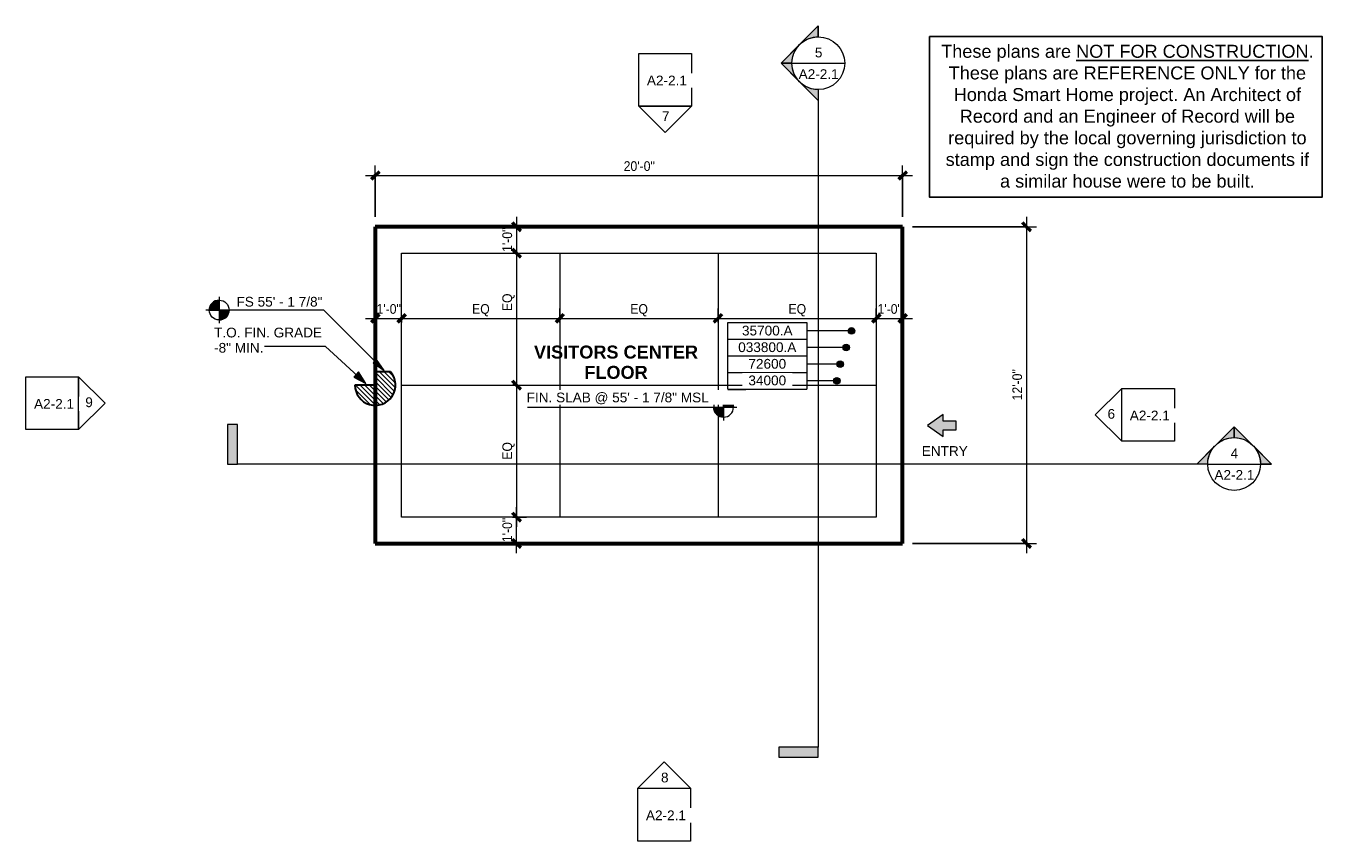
# Model space of a CAD drawing. Header units: inches. Extents: x -369 to 221, y -700 to -329.
import ezdxf

# ---------------------------------------------------------------- set-up
doc = ezdxf.new("R2010")
doc.units = ezdxf.units.IN
doc.header["$MEASUREMENT"] = 0
for name, color, linetype, lineweight in [('A-ANNO-DIMS', 1, 'Continuous', 9), ('A-ANNO-DIMS-48', 1, 'Continuous', 9), ('A-ANNO-NOTE', 2, 'Continuous', 9), ('A-ANNO-SYMB', 6, 'Continuous', 9), ('A-ANNO-TEXT', 2, 'Continuous', 9), ('A-DETL', 5, 'Continuous', 9), ('A-DETL-GENF', 3, 'Continuous', 9)]:
    doc.layers.add(name, color=color, linetype=linetype, lineweight=lineweight)
doc.styles.add('Arial', font='arial.ttf', dxfattribs={"height": 4.42589820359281})
doc.styles.add('Arial_1', font='arial.ttf', dxfattribs={"height": 5.901197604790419})
doc.styles.add('Arial_2', font='arial.ttf', dxfattribs={"width": 0.9, "height": 4.425898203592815})
doc.dimstyles.new('Linear_-_3_32__Arial_2', dxfattribs={"dimscale": 12, "dimtxt": 4.5, "dimasz": 0.3125000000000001, "dimexe": 0.375, "dimexo": 0.3750000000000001, "dimgap": 0.06250000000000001, "dimtad": 1, "dimdec": 3, "dimrnd": 0.125, "dimzin": 3, "dimdsep": 46, "dimlunit": 4, "dimtxsty": 'Arial_2', "dimblk1": 'OBLIQUE', "dimblk2": 'OBLIQUE', "dimsah": 1, "dimcen": 0.09, "dimdle": 0.375, "dimazin": 0, "dimtfac": 1, "dimtdec": 3, "dimtix": 1, "dimtmove": 0, "dimatfit": 3, "dimfxl": 1, "dimtvp": 1, "dimfrac": 2, "dimtolj": 1, "dimtzin": 0, "dimarcsym": 2})
doc.dimstyles.new('Linear_-_3_32__Arial_2_1', dxfattribs={"dimscale": 12, "dimtxt": 4.5, "dimasz": 0.3125000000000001, "dimexe": 0.375, "dimexo": 0.3750000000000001, "dimgap": 0.06250000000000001, "dimtad": 1, "dimdec": 3, "dimrnd": 0.125, "dimzin": 3, "dimdsep": 46, "dimlunit": 4, "dimtxsty": 'Arial_2', "dimblk1": 'OBLIQUE', "dimblk2": 'OBLIQUE', "dimsah": 1, "dimcen": 0.09, "dimdle": 0.375, "dimazin": 0, "dimtfac": 1, "dimtdec": 3, "dimtix": 1, "dimtmove": 2, "dimatfit": 3, "dimfxl": 1, "dimtvp": 1, "dimfrac": 2, "dimtolj": 1, "dimtzin": 0, "dimarcsym": 2})

# ---------------------------------------------------------------- blocks, each defined once
blk = doc.blocks.new('Arrow _Entry_ - Arrow _Entry_-2292075-Visitors Center Slab Paln')
at = {"layer": 'A-DETL-GENF'}
blk.add_hatch(color=256, dxfattribs=at).paths.add_polyline_path([(-5.000000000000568, -8.526512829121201e-14), (-2.000000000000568, -8.526512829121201e-14), (-2.000000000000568, -6.00000000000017), (1.999999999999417, -6.000000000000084), (1.999999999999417, -8.526512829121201e-14), (4.999999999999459, -8.526512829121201e-14), (-5.54223333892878e-13, 7.140740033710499)], flags=0)
for p, q in [((0, 7.140740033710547), (-4.99999999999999, 0)), ((4.999999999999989, 0), (1.998401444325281e-15, 7.140740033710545)), ((-4.99999999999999, 0), (-2.000000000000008, 0)), ((-2.000000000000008, 0), (-2.000000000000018, -5.999999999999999)), ((1.999999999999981, -5.999999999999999), (1.999999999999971, 0)), ((1.999999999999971, 0), (4.999999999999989, 0)), ((-2.000000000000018, -5.999999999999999), (1.999999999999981, -5.999999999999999))]:
    blk.add_line(p, q, dxfattribs=at)
blk = doc.blocks.new('1 step slab - 1 step slab-2292073-Visitors Center Slab Paln')
at = {"layer": 'A-DETL-GENF'}
h = blk.add_hatch(dxfattribs=at)
h.set_pattern_fill('FP_1', color=256, style=0, pattern_type=2)
h.set_pattern_definition([(135, (210.286, 492.668), (-1.060660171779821, -1.060660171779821), [])])
h.paths.add_polyline_path([(0.1344893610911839, -9.218563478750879), (2.20110340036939, -8.952940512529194), (4.155294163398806, -8.230038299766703), (5.897249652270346, -7.086779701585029), (7.337997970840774, -5.581557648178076), (8.403951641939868, -3.791252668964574), (9.04066615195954, -1.807306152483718), (9.21562075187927, 0.2689501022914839), (8.91987948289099, 2.331469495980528), (8.168547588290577, 4.2749070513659), (6.999999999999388, 5.999999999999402), (-2.1316282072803e-13, 5.999999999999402), (-2.1316282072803e-13, -5.968558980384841e-13), (-9.219544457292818, -6.394884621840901e-13), (-8.984096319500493, -2.070268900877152), (-8.289777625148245, -4.034797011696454), (-7.172051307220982, -5.79324434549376), (-5.688006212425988, -7.255796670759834), (-3.913441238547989, -8.347752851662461), (-1.938993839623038, -9.013340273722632)], flags=0)
at = {"layer": 'A-DETL-GENF', "lineweight": 30}
for p, q in [((0, 5.999999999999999), (0, 0)), ((6.999999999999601, 5.999999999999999), (0, 5.999999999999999)), ((0, 0), (-9.219544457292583, 0))]:
    blk.add_line(p, q, dxfattribs=at)
blk.add_arc((3.330669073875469e-16, 6.661338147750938e-16), 9.219544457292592, 180.0000000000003, 40.60129464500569, dxfattribs=at)
blk = doc.blocks.new('Section - 3_32_ x 3_8_-54337-Visitors Center Slab Paln')
at = {"layer": 'A-ANNO-SYMB'}
blk.add_hatch(color=256, dxfattribs=at).paths.add_polyline_path([(0, 0.3749999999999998), (0, 0), (-0.09374999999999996, 0), (-0.09374999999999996, 0.3749999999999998)], flags=0)
for p, q in [((0, 0.3749999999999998), (-0.09374999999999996, 0.3749999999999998)), ((-0.09374999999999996, 0.3749999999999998), (-0.09374999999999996, 0)), ((0, 0), (0, 0.3749999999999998)), ((-0.09374999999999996, 0), (0, 0))]:
    blk.add_line(p, q, dxfattribs=at)
blk = doc.blocks.new('Section - Section Head - Filled-22785-Visitors Center Slab Paln')
at = {"layer": 'A-ANNO-SYMB'}
h = blk.add_hatch(color=256, dxfattribs=at)
edge = h.paths.add_edge_path(flags=0)
edge.add_line((-0.4267766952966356, 0.1767766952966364), (-0.2499999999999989, 0.3535533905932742))
edge.add_line((-0.2499999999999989, 0.3535533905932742), (-0.2499999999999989, 0.2500000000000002))
edge.add_arc((-0.2499999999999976, -8.951173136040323e-16), 0.2500000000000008, 90.00000000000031, 135.0000000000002)
h = blk.add_hatch(color=256, dxfattribs=at)
edge = h.paths.add_edge_path(flags=0)
edge.add_arc((-0.2500000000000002, -1.040834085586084e-16), 0.2500000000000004, 45.00000000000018, 90.0000000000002)
edge.add_line((-0.2499999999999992, 0.2500000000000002), (-0.2499999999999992, 0.3535533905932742))
edge.add_line((-0.2499999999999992, 0.3535533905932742), (-0.07322330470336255, 0.1767766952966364))
h = blk.add_hatch(color=256, dxfattribs=at)
edge = h.paths.add_edge_path(flags=0)
edge.add_arc((-0.2500000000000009, 2.706168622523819e-16), 0.2503253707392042, 137.9216049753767, 180.0000000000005)
edge.add_line((-0.5003253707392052, 0), (-0.6035533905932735, 0))
edge.add_line((-0.6035533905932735, 0), (-0.4357986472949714, 0.1677547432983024))
h = blk.add_hatch(color=256, dxfattribs=at)
edge = h.paths.add_edge_path(flags=0)
edge.add_line((-0.06420135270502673, 0.1677547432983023), (0.1035533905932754, 0))
edge.add_line((0.1035533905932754, 0), (0.0003253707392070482, 0))
edge.add_arc((-0.2499999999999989, -3.747002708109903e-16), 0.2503253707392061, 9.052798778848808e-14, 42.0783950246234)
for p, q in [((-0.2499999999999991, 0.3535533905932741), (-0.6035533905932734, -1.249000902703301e-16)), ((-0.2499999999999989, 0.3535533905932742), (-0.4267766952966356, 0.1767766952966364)), ((-0.2499999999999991, 0.3535533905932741), (0.1035533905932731, -3.330669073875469e-16)), ((-0.2499999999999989, 0.2500000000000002), (-0.2499999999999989, 0.3535533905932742)), ((-0.07322330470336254, 0.1767766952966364), (-0.2499999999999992, 0.3535533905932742)), ((-0.2499999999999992, 0.3535533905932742), (-0.2499999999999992, 0.2500000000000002)), ((-0.4357986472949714, 0.1677547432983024), (-0.6035533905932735, 0)), ((0.1035533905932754, 0), (-0.06420135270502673, 0.1677547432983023)), ((-0.6035533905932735, 0), (-0.5003253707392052, 0)), ((0.0003253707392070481, 0), (0.1035533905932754, 0)), ((-0.5000000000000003, -4.351341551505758e-17), (-0.6035533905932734, -4.351341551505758e-17)), ((0, -3.705842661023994e-16), (0.1035533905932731, -3.705842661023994e-16))]:
    blk.add_line(p, q, dxfattribs=at)
for centre, radius, start, end in [((-0.2500000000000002, 4.898881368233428e-17), 0.2500000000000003, 359.9999999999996, 179.9999999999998), ((-0.2499999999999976, -8.951173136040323e-16), 0.2500000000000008, 90.00000000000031, 135.0000000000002), ((-0.2500000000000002, -1.040834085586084e-16), 0.2500000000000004, 45.00000000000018, 90.0000000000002), ((-0.2500000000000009, 2.706168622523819e-16), 0.2503253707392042, 137.9216049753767, 180.0000000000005), ((-0.2499999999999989, -3.747002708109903e-16), 0.2503253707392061, 9.052798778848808e-14, 42.0783950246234), ((-0.2500000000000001, 7.966498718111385e-16), 0.2500000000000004, 179.9999999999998, 359.9999999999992)]:
    blk.add_arc(centre, radius, start, end, dxfattribs=at)
blk = doc.blocks.new('Elevation - Detail Number-151647-Visitors Center Slab Paln')
at = {"layer": 'A-ANNO-SYMB'}
for p, q in [((-0.25, -0.2499999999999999), (-0.25, 0.2499999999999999)), ((-0.25, 0.2499999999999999), (0.2499999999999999, 0.2499999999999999)), ((0.2499999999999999, 0.2499999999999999), (0.2499999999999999, -0.2499999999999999)), ((0.2499999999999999, -0.2499999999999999), (-0.25, -0.2499999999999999))]:
    blk.add_line(p, q, dxfattribs=at)
blk = doc.blocks.new('Elevation - Detail Number-151370-Visitors Center Slab Paln')
at = {"layer": 'A-ANNO-SYMB'}
for p, q in [((-9.081742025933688e-18, 0.249999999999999), (-0.2499999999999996, -2.498001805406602e-16)), ((0.2499999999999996, -2.654126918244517e-16), (0, 0.249999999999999)), ((-0.2499999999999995, -2.498001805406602e-16), (0.2499999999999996, -2.498001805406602e-16))]:
    blk.add_line(p, q, dxfattribs=at)
blk = doc.blocks.new('Spot Elevations - Spot Elevation - Target Filled-49714-Visitors Center Slab Paln')
at = {"layer": 'A-ANNO-DIMS'}
h = blk.add_hatch(color=256, dxfattribs=at)
edge = h.paths.add_edge_path(flags=0)
edge.add_line((1.249000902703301e-16, 0), (-0.09374999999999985, 0))
edge.add_arc((5.724587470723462e-16, -3.434752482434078e-16), 0.09375000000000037, 90.00000000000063, 180.0000000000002, ccw=False)
edge.add_line((1.249000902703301e-16, 0.09375000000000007), (1.249000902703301e-16, 0))
h = blk.add_hatch(color=256, dxfattribs=at)
edge = h.paths.add_edge_path(flags=0)
edge.add_line((1.249000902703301e-16, 0), (0.09375000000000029, 0))
edge.add_arc((2.289834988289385e-16, 6.245004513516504e-17), 0.09374999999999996, 269.99999999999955, 359.99999999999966, ccw=False)
edge.add_line((1.249000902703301e-16, -0.09375), (1.249000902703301e-16, 0))
for p, q in [((-2.706168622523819e-16, 0.1243846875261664), (-2.706168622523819e-16, -0.125)), ((0.1250000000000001, 7.067913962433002e-16), (-0.1249999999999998, 7.067913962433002e-16)), ((-0.09374999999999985, 0), (1.249000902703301e-16, 0)), ((1.249000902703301e-16, 0), (1.249000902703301e-16, 0.09375000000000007)), ((1.249000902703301e-16, 0), (1.249000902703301e-16, -0.09375)), ((0.09375000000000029, 0), (1.249000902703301e-16, 0))]:
    blk.add_line(p, q, dxfattribs=at)
blk.add_circle((1.249000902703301e-16, 0), 0.09375000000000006, dxfattribs=at)
for centre, radius, start, end in [((5.724587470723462e-16, -3.434752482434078e-16), 0.09375000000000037, 90.00000000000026, 179.9999999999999), ((2.289834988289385e-16, 6.245004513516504e-17), 0.09374999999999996, 269.9999999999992, 359.9999999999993)]:
    blk.add_arc(centre, radius, start, end, dxfattribs=at)
blk = doc.blocks.new('DIMBLOCK1-Visitors Center Slab Paln')
at = {"layer": 'A-ANNO-DIMS-48', "transparency": 16777216}
for p, q in [((-210.2861363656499, -416.1679161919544), (-210.2861363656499, -392.8404246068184)), ((29.71386363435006, -416.1679161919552), (29.71386363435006, -392.8404246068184)), ((-214.7861363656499, -397.3404246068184), (34.21386363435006, -397.3404246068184)), ((-210.2861363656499, -397.3404246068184), (-210.2861363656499, -416.1679161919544)), ((29.71386363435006, -397.3404246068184), (29.71386363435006, -416.1679161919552))]:
    blk.add_line(p, q, dxfattribs=at)
at = {"layer": 'A-ANNO-DIMS-48', "lineweight": 50, "transparency": 16777216}
for p, q in [((-210.2861363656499, -397.3404246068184), (-212.1611363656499, -399.2154246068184)), ((-210.2861363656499, -397.3404246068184), (-208.4111363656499, -395.4654246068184)), ((29.71386363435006, -397.3404246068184), (27.83886363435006, -399.2154246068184)), ((29.71386363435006, -397.3404246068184), (31.58886363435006, -395.4654246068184))]:
    blk.add_line(p, q, dxfattribs=at)
at = {"layer": 'A-ANNO-DIMS-48', "color": 0, "transparency": 16777216, "insert": (-97.24382867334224, -390.8491417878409), "char_height": 4.425898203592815, "width": 16.69846153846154, "attachment_point": 1, "line_spacing_factor": 0.9385317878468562, "style": 'Arial_2'}
blk.add_mtext('20\'-0"', dxfattribs=at)
blk = doc.blocks.new('_Oblique')
at = {"color": 0, "linetype": 'ByBlock', "lineweight": -2}
blk.add_line((-0.5, -0.5), (0.5, 0.5), dxfattribs=at)
blk = doc.blocks.new('DIMBLOCK2-Visitors Center Slab Paln')
at = {"layer": 'A-ANNO-DIMS-48', "transparency": 16777216}
for p, q in [((86.1100875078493, -416.1679161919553), (86.1100875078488, -569.1679161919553)), ((34.21386363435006, -420.6679161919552), (90.61008750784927, -420.6679161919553)), ((86.11008750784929, -420.6679161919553), (34.21386363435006, -420.6679161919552)), ((34.21386363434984, -564.6679161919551), (90.61008750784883, -564.6679161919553)), ((86.11008750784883, -564.6679161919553), (34.21386363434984, -564.6679161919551))]:
    blk.add_line(p, q, dxfattribs=at)
at = {"layer": 'A-ANNO-DIMS-48', "lineweight": 50, "transparency": 16777216}
for p, q in [((86.11008750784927, -420.6679161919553), (84.23508750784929, -418.7929161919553)), ((86.11008750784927, -420.6679161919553), (87.98508750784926, -422.5429161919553)), ((86.11008750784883, -564.6679161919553), (84.23508750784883, -562.7929161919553)), ((86.11008750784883, -564.6679161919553), (87.98508750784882, -566.5429161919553))]:
    blk.add_line(p, q, dxfattribs=at)
at = {"layer": 'A-ANNO-DIMS-48', "color": 0, "transparency": 16777216, "insert": (79.61880468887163, -499.6256084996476), "char_height": 4.425898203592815, "width": 16.69846153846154, "attachment_point": 1, "rotation": 90, "line_spacing_factor": 0.9385317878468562, "style": 'Arial_2'}
blk.add_mtext('12\'-0"', dxfattribs=at)
blk = doc.blocks.new('DIMBLOCK3-Visitors Center Slab Paln')
at = {"layer": 'A-ANNO-DIMS-48', "transparency": 16777216}
for p, q in [((-198.28613636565, -464.1603192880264), (-198.28613636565, -457.8119697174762)), ((-126.2861363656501, -464.1603192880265), (-126.2861363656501, -457.8119697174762)), ((-202.78613636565, -462.3119697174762), (-126.2861363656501, -462.3119697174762)), ((-198.28613636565, -462.3119697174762), (-198.28613636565, -464.1603192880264)), ((-126.2861363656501, -462.3119697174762), (-126.2861363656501, -464.1603192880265))]:
    blk.add_line(p, q, dxfattribs=at)
at = {"layer": 'A-ANNO-DIMS-48', "lineweight": 50, "transparency": 16777216}
for p, q in [((-198.28613636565, -462.3119697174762), (-200.16113636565, -464.1869697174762)), ((-198.28613636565, -462.3119697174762), (-196.41113636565, -460.4369697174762)), ((-126.2861363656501, -462.3119697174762), (-128.1611363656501, -464.1869697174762)), ((-126.2861363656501, -462.3119697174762), (-124.4111363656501, -460.4369697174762))]:
    blk.add_line(p, q, dxfattribs=at)
at = {"layer": 'A-ANNO-DIMS-48', "color": 0, "transparency": 16777216, "insert": (-166.2322902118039, -455.8206868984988), "char_height": 4.425898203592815, "width": 9.470769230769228, "attachment_point": 1, "line_spacing_factor": 0.9385317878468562, "style": 'Arial_2'}
blk.add_mtext('EQ', dxfattribs=at)
blk = doc.blocks.new('DIMBLOCK4-Visitors Center Slab Paln')
at = {"layer": 'A-ANNO-DIMS-48', "transparency": 16777216}
for p, q in [((-126.2861363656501, -464.1603192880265), (-126.2861363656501, -457.8119697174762)), ((-54.28613636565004, -464.1603192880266), (-54.28613636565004, -457.8119697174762)), ((-126.2861363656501, -462.3119697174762), (-54.28613636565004, -462.3119697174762)), ((-126.2861363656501, -462.3119697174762), (-126.2861363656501, -464.1603192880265)), ((-54.28613636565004, -462.3119697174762), (-54.28613636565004, -464.1603192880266))]:
    blk.add_line(p, q, dxfattribs=at)
at = {"layer": 'A-ANNO-DIMS-48', "lineweight": 50, "transparency": 16777216}
for p, q in [((-126.2861363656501, -462.3119697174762), (-128.1611363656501, -464.1869697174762)), ((-126.2861363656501, -462.3119697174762), (-124.4111363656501, -460.4369697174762)), ((-54.28613636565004, -462.3119697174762), (-56.16113636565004, -464.1869697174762)), ((-54.28613636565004, -462.3119697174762), (-52.41113636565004, -460.4369697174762))]:
    blk.add_line(p, q, dxfattribs=at)
at = {"layer": 'A-ANNO-DIMS-48', "color": 0, "transparency": 16777216, "insert": (-94.23229021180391, -455.8206868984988), "char_height": 4.425898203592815, "width": 9.470769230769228, "attachment_point": 1, "line_spacing_factor": 0.9385317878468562, "style": 'Arial_2'}
blk.add_mtext('EQ', dxfattribs=at)
blk = doc.blocks.new('DIMBLOCK5-Visitors Center Slab Paln')
at = {"layer": 'A-ANNO-DIMS-48', "transparency": 16777216}
for p, q in [((-54.28613636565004, -464.1603192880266), (-54.28613636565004, -457.8119697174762)), ((17.71386363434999, -464.1603192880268), (17.71386363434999, -457.8119697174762)), ((-54.28613636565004, -462.3119697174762), (22.21386363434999, -462.3119697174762)), ((-54.28613636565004, -462.3119697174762), (-54.28613636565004, -464.1603192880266)), ((17.71386363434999, -462.3119697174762), (17.71386363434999, -464.1603192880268))]:
    blk.add_line(p, q, dxfattribs=at)
at = {"layer": 'A-ANNO-DIMS-48', "lineweight": 50, "transparency": 16777216}
for p, q in [((-54.28613636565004, -462.3119697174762), (-56.16113636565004, -464.1869697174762)), ((-54.28613636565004, -462.3119697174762), (-52.41113636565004, -460.4369697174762)), ((17.71386363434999, -462.3119697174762), (15.83886363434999, -464.1869697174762)), ((17.71386363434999, -462.3119697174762), (19.58886363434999, -460.4369697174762))]:
    blk.add_line(p, q, dxfattribs=at)
at = {"layer": 'A-ANNO-DIMS-48', "color": 0, "transparency": 16777216, "insert": (-22.23229021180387, -455.8206868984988), "char_height": 4.425898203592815, "width": 9.470769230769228, "attachment_point": 1, "line_spacing_factor": 0.9385317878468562, "style": 'Arial_2'}
blk.add_mtext('EQ', dxfattribs=at)
blk = doc.blocks.new('DIMBLOCK6-Visitors Center Slab Paln')
at = {"layer": 'A-ANNO-DIMS-48', "transparency": 16777216}
for p, q in [((17.71386363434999, -464.1603192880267), (17.71386363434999, -457.8119697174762)), ((29.71386363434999, -464.1603192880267), (29.71386363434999, -457.8119697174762)), ((13.21386363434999, -462.3119697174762), (34.21386363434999, -462.3119697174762)), ((17.71386363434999, -462.3119697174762), (17.71386363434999, -464.1603192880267)), ((29.71386363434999, -462.3119697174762), (29.71386363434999, -464.1603192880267))]:
    blk.add_line(p, q, dxfattribs=at)
at = {"layer": 'A-ANNO-DIMS-48', "lineweight": 50, "transparency": 16777216}
for p, q in [((17.71386363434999, -462.3119697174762), (15.83886363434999, -464.1869697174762)), ((17.71386363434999, -462.3119697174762), (19.58886363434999, -460.4369697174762)), ((29.71386363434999, -462.3119697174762), (27.83886363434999, -464.1869697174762)), ((29.71386363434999, -462.3119697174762), (31.58886363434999, -460.4369697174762))]:
    blk.add_line(p, q, dxfattribs=at)
at = {"layer": 'A-ANNO-DIMS-48', "color": 0, "transparency": 16777216, "insert": (18.27924824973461, -455.8206868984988), "char_height": 4.425898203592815, "width": 13.04307692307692, "attachment_point": 1, "line_spacing_factor": 0.9385317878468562, "style": 'Arial_2'}
blk.add_mtext('1\'-0"', dxfattribs=at)
blk = doc.blocks.new('DIMBLOCK7-Visitors Center Slab Paln')
at = {"layer": 'A-ANNO-DIMS-48', "transparency": 16777216}
for p, q in [((-210.28613636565, -464.1603192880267), (-210.28613636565, -457.8119697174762)), ((-198.28613636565, -464.1603192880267), (-198.28613636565, -457.8119697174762)), ((-214.78613636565, -462.3119697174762), (-193.78613636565, -462.3119697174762)), ((-210.28613636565, -462.3119697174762), (-210.28613636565, -464.1603192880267)), ((-198.28613636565, -462.3119697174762), (-198.28613636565, -464.1603192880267))]:
    blk.add_line(p, q, dxfattribs=at)
at = {"layer": 'A-ANNO-DIMS-48', "lineweight": 50, "transparency": 16777216}
for p, q in [((-210.28613636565, -462.3119697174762), (-212.16113636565, -464.1869697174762)), ((-210.28613636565, -462.3119697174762), (-208.41113636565, -460.4369697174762)), ((-198.28613636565, -462.3119697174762), (-200.16113636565, -464.1869697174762)), ((-198.28613636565, -462.3119697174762), (-196.41113636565, -460.4369697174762))]:
    blk.add_line(p, q, dxfattribs=at)
at = {"layer": 'A-ANNO-DIMS-48', "color": 0, "transparency": 16777216, "insert": (-209.7207517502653, -455.8206868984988), "char_height": 4.425898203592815, "width": 13.04307692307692, "attachment_point": 1, "line_spacing_factor": 0.9385317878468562, "style": 'Arial_2'}
blk.add_mtext('1\'-0"', dxfattribs=at)
blk = doc.blocks.new('DIMBLOCK8-Visitors Center Slab Paln')
at = {"layer": 'A-ANNO-DIMS-48', "transparency": 16777216}
for p, q in [((-145.9553914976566, -428.1679161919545), (-145.9553914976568, -492.6679161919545)), ((-147.8037410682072, -432.6679161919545), (-141.4553914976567, -432.6679161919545)), ((-145.9553914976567, -432.6679161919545), (-147.8037410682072, -432.6679161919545)), ((-147.8037410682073, -492.6679161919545), (-141.4553914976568, -492.6679161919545)), ((-145.9553914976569, -492.6679161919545), (-147.8037410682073, -492.6679161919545))]:
    blk.add_line(p, q, dxfattribs=at)
at = {"layer": 'A-ANNO-DIMS-48', "lineweight": 50, "transparency": 16777216}
for p, q in [((-145.9553914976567, -432.6679161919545), (-147.8303914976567, -430.7929161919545)), ((-145.9553914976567, -432.6679161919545), (-144.0803914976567, -434.5429161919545)), ((-145.9553914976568, -492.6679161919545), (-147.8303914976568, -490.7929161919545)), ((-145.9553914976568, -492.6679161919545), (-144.0803914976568, -494.5429161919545))]:
    blk.add_line(p, q, dxfattribs=at)
at = {"layer": 'A-ANNO-DIMS-48', "color": 0, "transparency": 16777216, "insert": (-152.4466743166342, -459.0427041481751), "char_height": 4.425898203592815, "width": 9.470769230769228, "attachment_point": 1, "rotation": 90, "line_spacing_factor": 0.9385317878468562, "style": 'Arial_2'}
blk.add_mtext('EQ', dxfattribs=at)
blk = doc.blocks.new('DIMBLOCK9-Visitors Center Slab Paln')
at = {"layer": 'A-ANNO-DIMS-48', "lineweight": 50, "transparency": 16777216}
for p, q in [((-145.9553914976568, -492.6679161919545), (-147.8303914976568, -490.7929161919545)), ((-145.9553914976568, -492.6679161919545), (-144.0803914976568, -494.5429161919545)), ((-145.9553914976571, -552.6679161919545), (-147.8303914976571, -550.7929161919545)), ((-145.9553914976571, -552.6679161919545), (-144.0803914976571, -554.5429161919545))]:
    blk.add_line(p, q, dxfattribs=at)
at = {"layer": 'A-ANNO-DIMS-48', "transparency": 16777216}
for p, q in [((-147.8037410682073, -492.6679161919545), (-141.4553914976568, -492.6679161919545)), ((-145.9553914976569, -492.6679161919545), (-147.8037410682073, -492.6679161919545)), ((-145.9553914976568, -492.6679161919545), (-145.9553914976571, -557.1679161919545)), ((-147.8037410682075, -552.6679161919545), (-141.4553914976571, -552.6679161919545)), ((-145.9553914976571, -552.6679161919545), (-147.8037410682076, -552.6679161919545))]:
    blk.add_line(p, q, dxfattribs=at)
at = {"layer": 'A-ANNO-DIMS-48', "color": 0, "transparency": 16777216, "insert": (-152.4466743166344, -526.6140700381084), "char_height": 4.425898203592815, "width": 9.470769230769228, "attachment_point": 1, "rotation": 90, "line_spacing_factor": 0.9385317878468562, "style": 'Arial_2'}
blk.add_mtext('EQ', dxfattribs=at)
blk = doc.blocks.new('DIMBLOCK10-Visitors Center Slab Paln')
at = {"layer": 'A-ANNO-DIMS-48', "transparency": 16777216}
for p, q in [((-145.9553914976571, -569.1679161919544), (-145.9553914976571, -548.1679161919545)), ((-144.1070419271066, -552.6679161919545), (-150.4553914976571, -552.6679161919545)), ((-145.9553914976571, -552.6679161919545), (-144.1070419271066, -552.6679161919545)), ((-144.1070419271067, -564.6679161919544), (-150.4553914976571, -564.6679161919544)), ((-145.9553914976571, -564.6679161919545), (-144.1070419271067, -564.6679161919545))]:
    blk.add_line(p, q, dxfattribs=at)
at = {"layer": 'A-ANNO-DIMS-48', "lineweight": 50, "transparency": 16777216}
for p, q in [((-145.9553914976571, -552.6679161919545), (-147.8303914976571, -550.7929161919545)), ((-145.9553914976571, -552.6679161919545), (-144.0803914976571, -554.5429161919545)), ((-145.9553914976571, -564.6679161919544), (-147.8303914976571, -562.7929161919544)), ((-145.9553914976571, -564.6679161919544), (-144.0803914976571, -566.5429161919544))]:
    blk.add_line(p, q, dxfattribs=at)
at = {"layer": 'A-ANNO-DIMS-48', "color": 0, "transparency": 16777216, "insert": (-152.4466743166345, -564.10253157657), "char_height": 4.425898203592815, "width": 13.04307692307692, "attachment_point": 1, "rotation": 90, "line_spacing_factor": 0.9385317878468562, "style": 'Arial_2'}
blk.add_mtext('1\'-0"', dxfattribs=at)
blk = doc.blocks.new('DIMBLOCK11-Visitors Center Slab Paln')
at = {"layer": 'A-ANNO-DIMS-48', "transparency": 16777216}
for p, q in [((-145.9553914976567, -416.1679161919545), (-145.9553914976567, -437.1679161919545)), ((-147.8037410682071, -420.6679161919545), (-141.4553914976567, -420.6679161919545)), ((-145.9553914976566, -420.6679161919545), (-147.8037410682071, -420.6679161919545)), ((-147.8037410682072, -432.6679161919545), (-141.4553914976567, -432.6679161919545)), ((-145.9553914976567, -432.6679161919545), (-147.8037410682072, -432.6679161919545))]:
    blk.add_line(p, q, dxfattribs=at)
at = {"layer": 'A-ANNO-DIMS-48', "lineweight": 50, "transparency": 16777216}
for p, q in [((-145.9553914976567, -420.6679161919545), (-147.8303914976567, -418.7929161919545)), ((-145.9553914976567, -420.6679161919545), (-144.0803914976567, -422.5429161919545)), ((-145.9553914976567, -432.6679161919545), (-147.8303914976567, -430.7929161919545)), ((-145.9553914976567, -432.6679161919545), (-144.0803914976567, -434.5429161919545))]:
    blk.add_line(p, q, dxfattribs=at)
at = {"layer": 'A-ANNO-DIMS-48', "color": 0, "transparency": 16777216, "insert": (-152.4466743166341, -432.10253157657), "char_height": 4.425898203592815, "width": 13.04307692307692, "attachment_point": 1, "rotation": 90, "line_spacing_factor": 0.9385317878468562, "style": 'Arial_2'}
blk.add_mtext('1\'-0"', dxfattribs=at)
blk = doc.blocks.new('Keynote Tag - Keynote Number - Boxed - Small-135510-Visitors Center Slab Paln')
at = {"layer": 'A-ANNO-NOTE'}
for p, q in [((-0.3749999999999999, -0.07924477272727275), (-0.3749999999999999, 0.078125)), ((-0.3749999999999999, 0.078125), (0.3749999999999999, 0.078125)), ((0.3749999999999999, 0.078125), (0.3749999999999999, -0.07924477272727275)), ((-0.3749999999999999, -0.07924477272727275), (0.3749999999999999, -0.07924477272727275))]:
    blk.add_line(p, q, dxfattribs=at)

msp = doc.modelspace()

# ---------------------------------------------------------------- hatches: boundary and pattern name
at = {"layer": 'A-ANNO-DIMS'}
msp.add_hatch(color=256, dxfattribs=at).paths.add_polyline_path([(-206.1858193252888, -486.0662463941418), (-209.6803679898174, -481.0755136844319), (-211.1765520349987, -482.5716977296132)], flags=0)
at = {"layer": 'A-ANNO-NOTE'}
h = msp.add_hatch(color=256, dxfattribs=at)
edge = h.paths.add_edge_path(flags=0)
edge.add_arc((6.415724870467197, -468.0447183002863), 1.500000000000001, 0, 360)
h = msp.add_hatch(color=256, dxfattribs=at)
edge = h.paths.add_edge_path(flags=0)
edge.add_arc((4.007784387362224, -475.5984673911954), 1.500000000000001, 0, 360)
h = msp.add_hatch(color=256, dxfattribs=at)
edge = h.paths.add_edge_path(flags=0)
edge.add_arc((1.299046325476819, -483.1522164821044), 1.500000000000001, 0, 360)
h = msp.add_hatch(color=256, dxfattribs=at)
edge = h.paths.add_edge_path(flags=0)
edge.add_arc((-0.2941148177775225, -490.7059655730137), 1.500000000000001, 0, 360)
at = {"layer": 'A-ANNO-TEXT'}
msp.add_hatch(color=7, dxfattribs=at).paths.add_polyline_path([(-214.4962278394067, -491.9092831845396), (-217.8538769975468, -486.6833023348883), (-220.0170277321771, -489.0622755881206)], flags=0)

# ---------------------------------------------------------------- linework, layer by layer
msp.add_lwpolyline([(42.00878007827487, -334.063182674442), (220.5798279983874, -334.063182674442), (220.5798279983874, -407.2129418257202), (42.00878007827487, -407.2129418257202)], close=True)
at = {"layer": 'A-ANNO-DIMS'}
for p, q in [((-233.7009719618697, -458.5510937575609), (-281.3053583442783, -458.5510937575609)), ((-206.1858193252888, -486.0662463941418), (-233.7009719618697, -458.5510937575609)), ((-209.6803679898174, -481.0755136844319), (-211.1765520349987, -482.5716977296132)), ((-211.1765520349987, -482.5716977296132), (-206.1858193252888, -486.0662463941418)), ((-206.1858193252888, -486.0662463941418), (-209.6803679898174, -481.0755136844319)), ((-141.0378484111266, -502.7291982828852), (-51.78202653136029, -502.7291982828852))]:
    msp.add_line(p, q, dxfattribs=at)
at = {"layer": 'A-ANNO-NOTE'}
for p, q in [((6.415724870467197, -468.0447183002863), (-13.87640265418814, -468.0447183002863)), ((4.007784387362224, -475.5984673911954), (-13.87640265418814, -475.5984673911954)), ((1.299046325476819, -483.1522164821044), (-13.87640265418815, -483.1522164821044)), ((-0.2941148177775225, -490.7059655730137), (-13.87640265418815, -490.7059655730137))]:
    msp.add_line(p, q, dxfattribs=at)
for centre in [(6.415724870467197, -468.0447183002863), (4.007784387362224, -475.5984673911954), (1.299046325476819, -483.1522164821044), (-0.2941148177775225, -490.7059655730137)]:
    msp.add_circle(centre, 1.500000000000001, dxfattribs=at)
at = {"layer": 'A-ANNO-SYMB'}
for p, q in [((-20.66408950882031, -346.2930826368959), (3.335910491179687, -346.2930826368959)), ((-8.66408950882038, -358.2930826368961), (-8.66408950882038, -657.3732684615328)), ((168.5384478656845, -528.5606838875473), (-272.9901069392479, -528.5606838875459)), ((168.5384478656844, -528.560683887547), (192.5384478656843, -528.560683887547))]:
    msp.add_line(p, q, dxfattribs=at)
at = {"layer": 'A-ANNO-TEXT', "color": 7}
for p, q in [((-233.7935772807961, -475.1375763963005), (-260.6444172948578, -475.1375763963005)), ((-232.9412863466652, -475.1375763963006), (-233.7935772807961, -475.1375763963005)), ((-214.4962278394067, -491.9092831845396), (-232.9412863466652, -475.1375763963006)), ((-217.8538769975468, -486.6833023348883), (-220.0170277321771, -489.0622755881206)), ((-220.0170277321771, -489.0622755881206), (-214.4962278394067, -491.9092831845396)), ((-214.4962278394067, -491.9092831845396), (-217.8538769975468, -486.6833023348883))]:
    msp.add_line(p, q, dxfattribs=at)
at = {"layer": 'A-DETL', "lineweight": 60}
for p, q in [((29.71386363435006, -420.6679161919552), (-210.2861363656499, -420.6679161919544)), ((-210.2861363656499, -420.6679161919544), (-210.2861363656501, -564.6679161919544)), ((29.71386363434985, -564.6679161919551), (29.71386363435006, -420.6679161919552)), ((-210.2861363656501, -564.6679161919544), (29.71386363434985, -564.6679161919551))]:
    msp.add_line(p, q, dxfattribs=at)
at = {"layer": 'A-DETL', "lineweight": 18}
for p, q in [((-198.2861363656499, -432.6679161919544), (17.71386363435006, -432.667916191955)), ((-198.2861363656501, -552.6679161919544), (-198.2861363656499, -432.6679161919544)), ((-126.2861363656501, -432.6679161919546), (-126.2861363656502, -552.6679161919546)), ((-54.28613636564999, -432.6679161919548), (-54.28613636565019, -552.6679161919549)), ((17.71386363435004, -432.667916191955), (17.71386363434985, -552.6679161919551)), ((-198.28613636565, -492.6679161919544), (17.71386363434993, -492.667916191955)), ((17.71386363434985, -552.6679161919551), (-198.2861363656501, -552.6679161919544))]:
    msp.add_line(p, q, dxfattribs=at)

# ---------------------------------------------------------------- block references
at = {"layer": 'A-ANNO-DIMS', "xscale": 47.99999999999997, "yscale": 47.99999999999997, "zscale": 47.99999999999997}
msp.add_blockref('Spot Elevations - Spot Elevation - Target Filled-49714-Visitors Center Slab Paln', (-281.3053583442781, -458.5510937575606), dxfattribs=at)
at = {"layer": 'A-ANNO-DIMS', "extrusion": (0, 0, -1), "xscale": 47.99999999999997, "yscale": 47.99999999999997, "zscale": 47.99999999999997}
msp.add_blockref('Spot Elevations - Spot Elevation - Target Filled-49714-Visitors Center Slab Paln', (51.78202653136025, -502.7291982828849), dxfattribs=at)
at = {"layer": 'A-ANNO-NOTE', "xscale": 47.99999999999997, "yscale": 47.99999999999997, "zscale": 47.99999999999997}
msp.add_blockref('Keynote Tag - Keynote Number - Boxed - Small-135510-Visitors Center Slab Paln', (-31.87640265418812, -468.0178437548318), dxfattribs=at)
at = {"layer": 'A-ANNO-SYMB', "extrusion": (0, 0, -1), "xscale": 47.99999999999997, "yscale": 47.99999999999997, "zscale": 47.99999999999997}
for name, p, rotation in [('Section - Section Head - Filled-22785-Visitors Center Slab Paln', (8.664089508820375, -358.2930826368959), 270.0000000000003), ('Elevation - Detail Number-151370-Visitors Center Slab Paln', (78.35670108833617, -365.8188836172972), 180)]:
    msp.add_blockref(name, p, dxfattribs=dict(at, rotation=rotation))
at = {"layer": 'A-ANNO-SYMB', "xscale": 47.99999999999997, "yscale": 47.99999999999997, "zscale": 47.99999999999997}
for name, p in [('Elevation - Detail Number-151647-Visitors Center Slab Paln', (-78.35670108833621, -353.8188836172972)), ('Elevation - Detail Number-151647-Visitors Center Slab Paln', (-357.2499621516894, -500.8953943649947)), ('Elevation - Detail Number-151647-Visitors Center Slab Paln', (141.3839997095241, -506.1793980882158)), ('Section - 3_32_ x 3_8_-54337-Visitors Center Slab Paln', (-272.9901069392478, -528.5606838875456)), ('Elevation - Detail Number-151370-Visitors Center Slab Paln', (-78.7942892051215, -676.0375881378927)), ('Elevation - Detail Number-151647-Visitors Center Slab Paln', (-78.79428920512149, -688.0375881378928))]:
    msp.add_blockref(name, p, dxfattribs=at)
for name, p, rotation in [('Elevation - Detail Number-151370-Visitors Center Slab Paln', (129.3839997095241, -506.1793980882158), 90), ('Section - 3_32_ x 3_8_-54337-Visitors Center Slab Paln', (-8.664089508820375, -657.3732684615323), 89.99999999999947)]:
    msp.add_blockref(name, p, dxfattribs=dict(at, rotation=rotation))
at = {"layer": 'A-ANNO-SYMB', "extrusion": (0, 0, -1), "xscale": 47.99999999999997, "yscale": 47.99999999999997, "zscale": 47.99999999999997}
msp.add_blockref('Section - Section Head - Filled-22785-Visitors Center Slab Paln', (-168.5384478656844, -528.5606838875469), dxfattribs=at)
at = {"layer": 'A-DETL-GENF'}
msp.add_blockref('1 step slab - 1 step slab-2292073-Visitors Center Slab Paln', (-210.28613636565, -492.6679161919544), dxfattribs=at)
at = {"layer": 'A-DETL-GENF', "rotation": 89.99999999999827}
msp.add_blockref('Arrow _Entry_ - Arrow _Entry_-2292075-Visitors Center Slab Paln', (48.09148177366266, -511.0352040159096), dxfattribs=at)

# ---------------------------------------------------------------- texts
at = {"insert": (131.9834196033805, -337.9054339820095), "char_height": 5.901197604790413, "width": 170.6430300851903, "attachment_point": 2, "style": 'Arial'}
msp.add_mtext('These plans are {\\LNOT FOR CONSTRUCTION}. These plans are REFERENCE ONLY for the Honda Smart Home project. An Architect of Record and an Engineer of Record will be required by the local governing jurisdiction to stamp and sign the construction documents if a similar house were to be built.', dxfattribs=at)
at = {"layer": 'A-ANNO-SYMB', "char_height": 4.42589820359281, "attachment_point": 2, "line_spacing_factor": 0.9385317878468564, "style": 'Arial'}
for s, insert, width in [('5', (-8.510404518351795, -339.2085203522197), 4.103999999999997), ('A2-2.1', (-8.510404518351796, -349.0266424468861), 21.70799999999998), ('4', (180.6921328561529, -521.4761216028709), 4.103999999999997), ('A2-2.1', (180.6921328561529, -531.2942436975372), 21.70799999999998)]:
    msp.add_mtext(s, dxfattribs=dict(at, insert=insert, width=width))
at = {"layer": 'A-ANNO-TEXT', "color": 7}
for s, insert, char_height, width, attachment_point, line_spacing_factor, style in [('T.O. FIN. GRADE\\P-8" MIN.', (-283.6244172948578, -466.5578320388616), 4.425898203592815, 58.428, 1, 0.9385317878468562, 'Arial'), ('\\fArial|b1|i0|c0|p34|;VISITORS CENTER\\fArial|b0|i0|c0|p34|;\\P\\fArial|b1|i0|c0|p34|;FLOOR', (-100.726517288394, -474.6860911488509), 5.901197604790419, 86.75999999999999, 2, 0.9385317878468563, 'Arial_1'), ('ENTRY', (48.8813599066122, -520.4224818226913), 4.425898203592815, 24.786, 2, 0.9385317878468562, 'Arial')]:
    msp.add_mtext(s, dxfattribs=dict(at, insert=insert, char_height=char_height, width=width, attachment_point=attachment_point, line_spacing_factor=line_spacing_factor, style=style))

# ---------------------------------------------------------------- dimensions: what is measured, and where the dimension line sits
at = {"layer": 'A-ANNO-DIMS'}
for base, p1, p2, override, picture, middle in [((29.71386363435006, -397.3404246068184), (-210.2861363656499, -420.6679161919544), (29.71386363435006, -420.6679161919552), {"dimpost": '<>', "dimfxl": 239.9999999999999}, 'DIMBLOCK1-Visitors Center Slab Paln', (-90.28613636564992, -394.3306805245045)), ((-198.28613636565, -462.3119697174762), (-210.28613636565, -459.6603192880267), (-198.28613636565, -459.6603192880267), {"dimpost": '<>', "dimfxl": 12}, 'DIMBLOCK7-Visitors Center Slab Paln', (-204.28613636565, -459.3022256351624)), ((29.71386363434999, -462.3119697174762), (17.71386363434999, -459.6603192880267), (29.71386363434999, -459.6603192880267), {"dimpost": '<>', "dimfxl": 12}, 'DIMBLOCK6-Visitors Center Slab Paln', (23.71386363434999, -459.3022256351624))]:
    dim = msp.add_linear_dim(base=base, p1=p1, p2=p2, dimstyle='Linear_-_3_32__Arial_2', override=override, dxfattribs=at)
    dim.commit()
    dim.dimension.update_dxf_attribs({"geometry": picture, "text_midpoint": middle})
for base, p1, p2, override, picture, middle in [((-145.9553914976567, -432.6679161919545), (-143.3037410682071, -420.6679161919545), (-143.3037410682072, -432.6679161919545), {"dimpost": '<>', "dimfxl": 12}, 'DIMBLOCK11-Visitors Center Slab Paln', (-148.9651355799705, -426.6679161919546)), ((86.11008750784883, -564.6679161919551), (29.71386363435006, -420.6679161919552), (29.71386363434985, -564.6679161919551), {"dimpost": '<>', "dimfxl": 143.9999999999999}, 'DIMBLOCK2-Visitors Center Slab Paln', (83.10034342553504, -492.6679161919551)), ((-145.9553914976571, -552.6679161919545), (-148.6070419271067, -564.6679161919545), (-148.6070419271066, -552.6679161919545), {"dimpost": '<>', "dimfxl": 12}, 'DIMBLOCK10-Visitors Center Slab Paln', (-148.9651355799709, -558.6679161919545))]:
    dim = msp.add_linear_dim(base=base, p1=p1, p2=p2, angle=89.99999999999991, dimstyle='Linear_-_3_32__Arial_2', override=override, dxfattribs=at)
    dim.commit()
    dim.dimension.update_dxf_attribs({"geometry": picture, "text_midpoint": middle})
for base, p1, p2, override, picture, middle in [((-126.2861363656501, -462.3119697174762), (-198.28613636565, -459.6603192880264), (-126.2861363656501, -459.6603192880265), {"dimpost": '<>', "dimfxl": 71.99999999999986}, 'DIMBLOCK3-Visitors Center Slab Paln', (-162.28613636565, -459.1376884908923)), ((-54.28613636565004, -462.3119697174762), (-126.2861363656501, -459.6603192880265), (-54.28613636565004, -459.6603192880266), {"dimpost": '<>', "dimfxl": 72.00000000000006}, 'DIMBLOCK4-Visitors Center Slab Paln', (-90.28613636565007, -459.1376884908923)), ((17.71386363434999, -462.3119697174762), (-54.28613636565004, -459.6603192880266), (17.71386363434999, -459.6603192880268), {"dimpost": '<>', "dimfxl": 72.00000000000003}, 'DIMBLOCK5-Visitors Center Slab Paln', (-18.28613636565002, -459.1376884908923))]:
    dim = msp.add_linear_dim(base=base, p1=p1, p2=p2, text='EQ', dimstyle='Linear_-_3_32__Arial_2', override=override, dxfattribs=at)
    dim.commit()
    dim.dimension.update_dxf_attribs({"geometry": picture, "text_midpoint": middle})

# ---------------------------------------------------------------- next in the draw order: texts
at = {"layer": 'A-ANNO-DIMS', "char_height": 4.425898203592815, "attachment_point": 1, "line_spacing_factor": 0.9385317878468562, "style": 'Arial', "bg_fill": 3, "box_fill_scale": 1.25, "bg_fill_color": 0, "bg_fill_transparency": 0}
for s, insert, width in [('FS 55\' - 1 7/8"', (-273.4328662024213, -452.5285540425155), 46.602), ('FIN. SLAB @ 55\' - 1 7/8" MSL', (-141.3793233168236, -496.0746749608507), 98.65799999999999)]:
    msp.add_mtext(s, dxfattribs=dict(at, insert=insert, width=width))
at = {"layer": 'A-ANNO-NOTE', "insert": (-31.89013057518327, -465.6616684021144), "char_height": 4.42589820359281, "width": 27.48599999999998, "attachment_point": 2, "line_spacing_factor": 0.9385317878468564, "style": 'Arial', "bg_fill": 3, "box_fill_scale": 1.25, "bg_fill_color": 0, "bg_fill_transparency": 0}
msp.add_mtext('35700.A', dxfattribs=at)
at = {"layer": 'A-ANNO-SYMB', "char_height": 4.42589820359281, "attachment_point": 2, "line_spacing_factor": 0.9385317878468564, "style": 'Arial', "bg_fill": 3, "box_fill_scale": 1.25, "bg_fill_color": 0, "bg_fill_transparency": 0}
for s, insert, width in [('A2-2.1', (-77.55791647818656, -351.9121670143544), 21.70799999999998), ('7', (-78.09770690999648, -368.1631643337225), 4.103999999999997), ('A2-2.1', (-356.4511775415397, -498.9886777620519), 21.70799999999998), ('6', (124.6561284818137, -503.536813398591), 4.103999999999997), ('A2-2.1', (142.1827843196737, -504.2726814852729), 21.70799999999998), ('8', (-78.53529502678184, -668.9261263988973), 4.103999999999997), ('A2-2.1', (-77.99550459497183, -686.13087153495), 21.70799999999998)]:
    msp.add_mtext(s, dxfattribs=dict(at, insert=insert, width=width))

# ---------------------------------------------------------------- next in the draw order: block references
at = {"layer": 'A-ANNO-NOTE', "xscale": 47.99999999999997, "yscale": 47.99999999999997, "zscale": 47.99999999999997}
msp.add_blockref('Keynote Tag - Keynote Number - Boxed - Small-135510-Visitors Center Slab Paln', (-31.87640265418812, -475.5715928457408), dxfattribs=at)
at = {"layer": 'A-ANNO-SYMB', "extrusion": (0, 0, -1), "xscale": 47.99999999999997, "yscale": 47.99999999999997, "zscale": 47.99999999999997, "rotation": 90.00000000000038}
msp.add_blockref('Elevation - Detail Number-151370-Visitors Center Slab Paln', (345.2499621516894, -500.8953943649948), dxfattribs=at)

# ---------------------------------------------------------------- next in the draw order: dimensions: what is measured, and where the dimension line sits
at = {"layer": 'A-ANNO-DIMS'}
dim = msp.add_linear_dim(base=(-145.9553914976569, -492.6679161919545), p1=(-143.3037410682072, -432.6679161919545), p2=(-143.3037410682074, -492.6679161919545), angle=89.99999999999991, text='EQ', dimstyle='Linear_-_3_32__Arial_2_1', override={"dimpost": '<>', "dimfxl": 60}, dxfattribs=at)
dim.commit()
dim.dimension.update_dxf_attribs({"geometry": 'DIMBLOCK8-Visitors Center Slab Paln', "text_midpoint": (-149.496075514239, -454.3073195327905), "dimtype": 160, "text_rotation": 89.99999999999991})
dim = msp.add_linear_dim(base=(-145.9553914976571, -552.6679161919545), p1=(-143.3037410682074, -492.6679161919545), p2=(-143.3037410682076, -552.6679161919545), angle=89.99999999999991, text='EQ', dimstyle='Linear_-_3_32__Arial_2', override={"dimpost": '<>', "dimfxl": 60}, dxfattribs=at)
dim.commit()
dim.dimension.update_dxf_attribs({"geometry": 'DIMBLOCK9-Visitors Center Slab Paln', "text_midpoint": (-149.1296727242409, -522.6679161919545)})

# ---------------------------------------------------------------- next in the draw order: texts
at = {"layer": 'A-ANNO-NOTE', "insert": (-31.89013057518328, -473.2154174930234), "char_height": 4.42589820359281, "width": 31.58999999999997, "attachment_point": 2, "line_spacing_factor": 0.9385317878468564, "style": 'Arial', "bg_fill": 3, "box_fill_scale": 1.25, "bg_fill_color": 0, "bg_fill_transparency": 0}
msp.add_mtext('033800.A', dxfattribs=at)
at = {"layer": 'A-ANNO-SYMB', "insert": (-340.522090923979, -498.25280967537), "char_height": 4.42589820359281, "width": 4.103999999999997, "attachment_point": 2, "line_spacing_factor": 0.9385317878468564, "style": 'Arial', "bg_fill": 3, "box_fill_scale": 1.25, "bg_fill_color": 0, "bg_fill_transparency": 0}
msp.add_mtext('9', dxfattribs=at)

# ---------------------------------------------------------------- next in the draw order: block references
at = {"layer": 'A-ANNO-NOTE', "xscale": 47.99999999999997, "yscale": 47.99999999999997, "zscale": 47.99999999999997}
msp.add_blockref('Keynote Tag - Keynote Number - Boxed - Small-135510-Visitors Center Slab Paln', (-31.87640265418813, -483.1253419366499), dxfattribs=at)

# ---------------------------------------------------------------- next in the draw order: texts
at = {"layer": 'A-ANNO-NOTE', "insert": (-31.89013057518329, -480.7691665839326), "char_height": 4.42589820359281, "width": 20.51999999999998, "attachment_point": 2, "line_spacing_factor": 0.9385317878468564, "style": 'Arial', "bg_fill": 3, "box_fill_scale": 1.25, "bg_fill_color": 0, "bg_fill_transparency": 0}
msp.add_mtext('72600', dxfattribs=at)

# ---------------------------------------------------------------- next in the draw order: block references
at = {"layer": 'A-ANNO-NOTE', "xscale": 47.99999999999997, "yscale": 47.99999999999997, "zscale": 47.99999999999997}
msp.add_blockref('Keynote Tag - Keynote Number - Boxed - Small-135510-Visitors Center Slab Paln', (-31.87640265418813, -490.6790910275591), dxfattribs=at)

# ---------------------------------------------------------------- next in the draw order: texts
at = {"layer": 'A-ANNO-NOTE', "insert": (-31.89013057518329, -488.3229156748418), "char_height": 4.42589820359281, "width": 20.51999999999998, "attachment_point": 2, "line_spacing_factor": 0.9385317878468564, "style": 'Arial', "bg_fill": 3, "box_fill_scale": 1.25, "bg_fill_color": 0, "bg_fill_transparency": 0}
msp.add_mtext('34000', dxfattribs=at)

doc.saveas('drawing.dxf')
